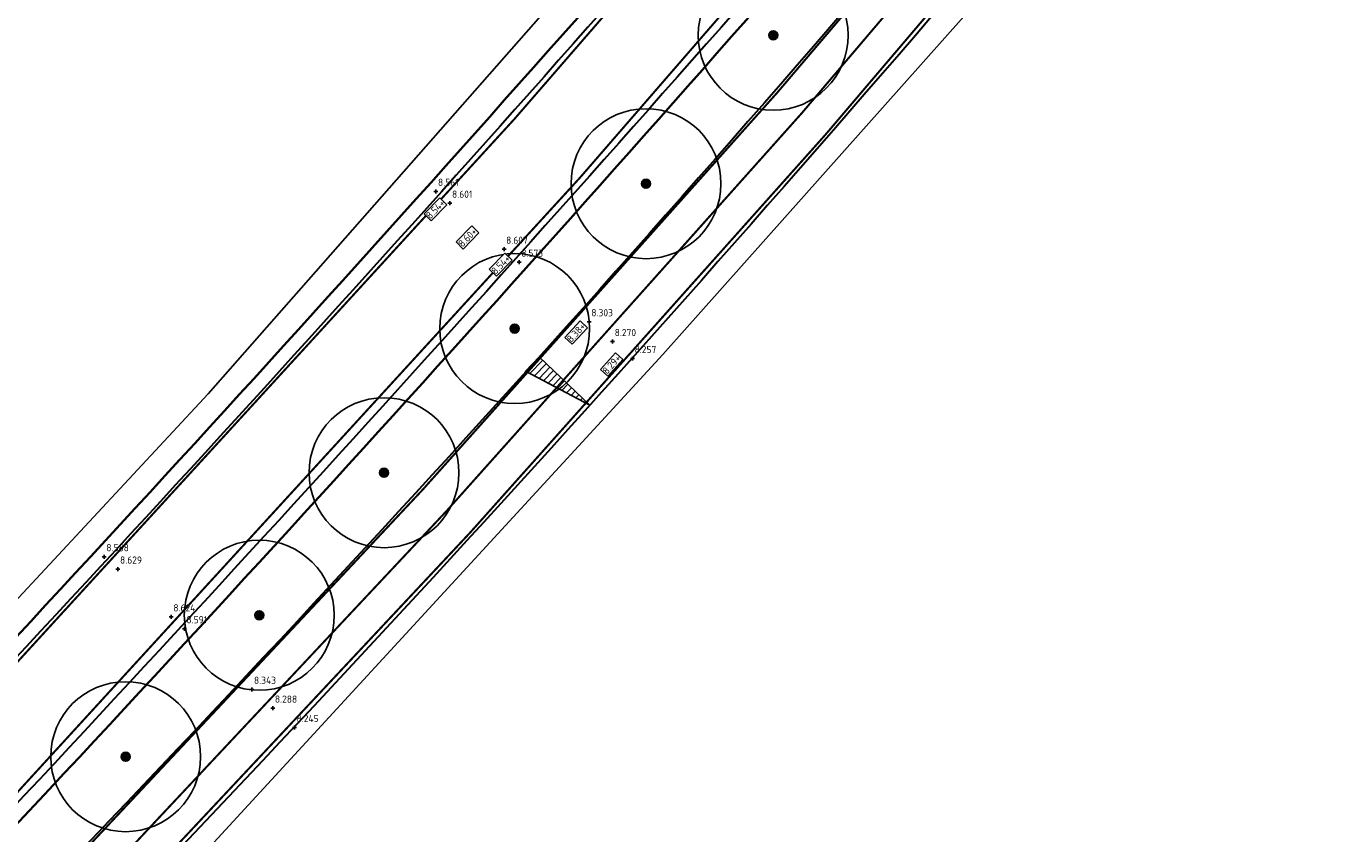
# Model space of a CAD drawing. Header units: metres. Extents: x 158962 to 159595, y 404132 to 404628.
# Tile 16 of 23: x 159402 to 159468, y 404451 to 404492. Entities that reach past the tile are written whole.
import ezdxf

# ---------------------------------------------------------------- set-up
doc = ezdxf.new("R2010")
doc.units = ezdxf.units.M
doc.linetypes.add('VW-1-3_STREEP', pattern=[4, 1, -3])
doc.linetypes.add('VW-30-270_STREEP', pattern=[3, 0.3, -2.7])
doc.layers.get('Defpoints').update_dxf_attribs({"color": 171})
for name, color, linetype, lineweight in [('B-WE-GR-BOOM-S (ingemeten)', 90, 'Continuous', 25), ('B-WE-OG-HOOGTEPUNT-S', 7, 'Continuous', 25), ('B-WE-OG-HOOGTEPUNT-T18', 10, 'Continuous', 18), ('N-WE-GW-HOOGTE_AFWERKHOOGTE-T25', 7, 'Continuous', 25), ('N-WE-VH-HALFVERHARDING_GRASBETONSTEEN-G', 7, 'Continuous', 35), ('N-WE-VH-KANTVERHARDING-G', 7, 'Continuous', 30), ('N-WE-VW-MARKERING_LANGS_STREEP_13_010-G', 7, 'VW-1-3_STREEP', 13), ('N-WE-VW-MARKERING_LANGS_STREEP_30270_010-G', 7, 'VW-30-270_STREEP', 13), ('N-WE-VW-MARKERING_LANGS_STREEP_DOORGETROKKEN_010-G', 7, 'Continuous', 13)]:
    doc.layers.add(name, color=color, linetype=linetype, lineweight=lineweight)
doc.layers.add('Iv-a-afwateringsprofiel', color=5, linetype='Continuous')
doc.styles.add('NLCS-ISO', font='NLCS-ISO.TTF')
doc.styles.add('NLCS-ISO-M200-T18', font='NLCS-ISO.TTF', dxfattribs={"height": 0.36})

# ---------------------------------------------------------------- blocks, each defined once
blk = doc.blocks.new('SGR-BOOM_01')
at = {"ltscale": 0.1}
h = blk.add_hatch(color=256, dxfattribs=at)
edge = h.paths.add_edge_path()
edge.add_arc((0, 0), 0.15, 0, 360)
for radius in [2.5, 0.045]:
    blk.add_circle((0, 0), radius)
blk.add_circle((0, 0), 0.15, dxfattribs=at)
blk = doc.blocks.new('SOG-HOOGTEPUNT-SO')
for p, q in [((-0.5, 0), (0.5, 0)), ((0, 0.5), (0, -0.5))]:
    blk.add_line(p, q)
blk = doc.blocks.new('*U732')
h = blk.add_hatch()
h.set_pattern_fill('AMO-BODEM_LEEM', color=256, scale=0.1, angle=135, pattern_type=2)
h.set_pattern_definition([(270, (0.5, -1.5295), (0.25, -6e-17), [])])
h.paths.add_polyline_path([(3.5, 0), (3.5, 1), (0, 0)])
blk.add_lwpolyline([(3.5, 0), (3.5, 1), (0, 0)], close=True)

msp = doc.modelspace()

# ---------------------------------------------------------------- linework, layer by layer
at = {"layer": 'Defpoints'}
for points in [[(159525.719, 404612.556), (159525.076, 404611.602), (159501.014, 404579.949), (159496.63, 404578.079), (159494.059, 404579.099), (159493.564, 404578.71), (159491.062, 404575.866), (159487.633, 404574.257), (159486.42, 404572.911), (159485.462, 404570.181), (159486.706, 404568.62), (159487.697, 404566.283), (159487.412, 404563.163), (159464.494, 404535.793), (159437.01, 404503.065), (159410.943, 404473.447), (159383.14, 404443.582), (159359.22, 404420.319), (159346.325, 404411.971), (159314.164, 404394.277), (159281.519, 404376.729), (159248.339, 404359.528), (159225.968, 404349.52)], [(159409.885, 404449.553), (159433.682, 404475.418), (159451.736, 404495.682), (159451.422, 404497.15), (159452.847, 404498.009), (159453.502, 404499.623), (159457.42, 404502.195), (159480.584, 404531.031)]]:
    msp.add_lwpolyline(points, dxfattribs=at)
at = {"layer": 'N-WE-VH-HALFVERHARDING_GRASBETONSTEEN-G'}
for points in [[(159527.338, 404612.613, -0.014906), (159509.545, 404588.939), (159486.098, 404559.604, -0.020167), (159393.791, 404453.215), (159377.772, 404436.191)], [(159535.068, 404612.499, -0.017075), (159514.544, 404584.943), (159491.097, 404555.608, -0.020167), (159398.452, 404448.83), (159382.433, 404431.805)]]:
    msp.add_lwpolyline(points, format="xyb", dxfattribs=at)
at = {"layer": 'N-WE-VH-KANTVERHARDING-G'}
for points in [[(159539.074, 404612.556, -0.024921), (159506.431, 404568.982), (159456.553, 404508.888, -0.018201), (159403.383, 404449.375), (159369.507, 404414.129, -0.104938), (159346.659, 404398.628), (159321.392, 404388.33, 0.0216), (159317.193, 404386.403), (159266.471, 404360.422, 0.071669), (159258.676, 404354.898, -0.073217), (159251.53, 404349.867), (159247.456, 404347.812, -0.042275), (159224.517, 404338.577), (159183.351, 404325.923, -0.155354), (159149.07, 404326.266), (159006.927, 404373.097, 0.085931), (158975.368, 404377.764)], [(159543.288, 404612.556, -0.025993), (159509.125, 404566.747), (159459.246, 404506.653, -0.018201), (159405.906, 404446.95), (159372.03, 404411.704, -0.104938), (159347.98, 404395.387), (159322.713, 404385.089, 0.0216), (159318.789, 404383.288), (159268.067, 404357.307, 0.071669), (159261.086, 404352.36, -0.073217), (159253.106, 404346.742), (159249.033, 404344.687, -0.008097), (159244.661, 404342.57)], [(159528.154, 404612.556, -0.015119), (159510.092, 404588.502), (159486.644, 404559.167, -0.020167), (159394.3, 404452.736), (159378.281, 404435.711)], [(159534.256, 404612.556, -0.016868), (159513.998, 404585.38), (159490.55, 404556.045, -0.020167), (159397.942, 404449.309), (159381.923, 404432.285)]]:
    msp.add_lwpolyline(points, format="xyb", dxfattribs=at)
at = {"layer": 'N-WE-VW-MARKERING_LANGS_STREEP_13_010-G', "const_width": 0.1, "flags": 128}
for points in [[(159533.891, 404612.556, -0.016765), (159513.763, 404585.567), (159490.316, 404556.232, -0.020167), (159397.723, 404449.515), (159385.442, 404436.463), (159381.704, 404432.49, -0.085818), (159336.162, 404398.254), (159248.378, 404353.289, -0.044258), (159207.079, 404336.557), (159195.354, 404332.981, -0.155199), (159139.467, 404333.651), (159003.916, 404378.561, 0.093367), (158975.368, 404382.401)], [(158975.368, 404386.807, -0.003449), (158976.501, 404386.855, -0.089181), (159005.299, 404382.737), (159140.85, 404337.828, 0.155199), (159194.07, 404337.19), (159205.754, 404340.753, 0.044299), (159246.372, 404357.205), (159334.156, 404402.171, 0.085818), (159378.5, 404435.505), (159382.238, 404439.478), (159394.519, 404452.53, 0.020167), (159486.879, 404558.98), (159510.326, 404588.314, 0.015225), (159528.521, 404612.556, 0.015225)]]:
    msp.add_lwpolyline(points, format="xyb", dxfattribs=at)
at = {"layer": 'N-WE-VW-MARKERING_LANGS_STREEP_30270_010-G', "const_width": 0.1, "flags": 128}
msp.add_lwpolyline([(159541.182, 404612.556, -0.025459), (159507.778, 404567.864), (159457.899, 404507.77, -0.018201), (159404.644, 404448.163), (159370.769, 404412.916, -0.104938), (159347.32, 404397.007), (159322.053, 404386.71, 0.0216), (159317.991, 404384.846), (159267.269, 404358.864, 0.071669), (159259.881, 404353.629, -0.073217), (159252.318, 404348.305), (159248.244, 404346.25, -0.042275), (159225.031, 404336.904), (159183.865, 404324.25, -0.155354), (159148.523, 404324.604), (159006.38, 404371.435, 0.086049), (158975.368, 404376.013)], format="xyb", dxfattribs=at)
at = {"layer": 'N-WE-VW-MARKERING_LANGS_STREEP_DOORGETROKKEN_010-G', "const_width": 0.1, "flags": 128}
for points in [[(159539.254, 404612.556, -0.024968), (159506.547, 404568.886), (159456.668, 404508.792, -0.018201), (159403.491, 404449.271), (159369.615, 404414.025, -0.104938), (159346.716, 404398.489), (159321.449, 404388.191, 0.0216), (159317.262, 404386.27), (159266.54, 404360.288, 0.071669), (159258.779, 404354.789, -0.073217), (159251.597, 404349.733), (159247.524, 404347.678, -0.042275), (159224.561, 404338.434), (159183.395, 404325.78, -0.155354), (159149.023, 404326.124), (159006.88, 404372.954, 0.085941), (158975.368, 404377.614)], [(159543.108, 404612.556, -0.025947), (159509.009, 404566.842), (159459.13, 404506.748, -0.018201), (159405.798, 404447.054), (159371.922, 404411.807, -0.104938), (159347.924, 404395.526), (159322.657, 404385.228, 0.0216), (159318.721, 404383.422), (159267.999, 404357.44, 0.071669), (159260.982, 404352.469, -0.073217), (159253.038, 404346.876), (159248.965, 404344.821, -0.008097), (159244.597, 404342.706)]]:
    msp.add_lwpolyline(points, format="xyb", dxfattribs=at)

# ---------------------------------------------------------------- block references
at = {"layer": 'B-WE-GR-BOOM-S (ingemeten)', "xscale": 1.5, "yscale": 1.5, "zscale": 1.5}
for p in [(159439.209, 404491.373, 8.717), (159432.845, 404483.953, 8.7), (159426.273, 404476.708, 8.689), (159419.736, 404469.501, 8.72), (159413.493, 404462.372, 8.693), (159406.809, 404455.3, 8.717)]:
    msp.add_blockref('SGR-BOOM_01', p, dxfattribs=at)
at = {"layer": 'B-WE-OG-HOOGTEPUNT-S', "xscale": 0.2, "yscale": 0.2, "zscale": 0.2}
for p in [(159422.333, 404483.57, 8.561), (159423.036, 404482.973, 8.601), (159425.742, 404480.673, 8.607), (159426.501, 404480.028, 8.573), (159430.005, 404477.05, 8.303), (159431.174, 404476.057, 8.27), (159432.171, 404475.209, 8.257), (159405.74, 404465.298, 8.588), (159406.425, 404464.683, 8.629), (159409.091, 404462.29, 8.624), (159409.748, 404461.7, 8.591), (159413.127, 404458.666, 8.343), (159414.174, 404457.727, 8.288), (159415.254, 404456.757, 8.245)]:
    msp.add_blockref('SOG-HOOGTEPUNT-SO', p, dxfattribs=at)
at = {"layer": 'Iv-a-afwateringsprofiel', "rotation": 136.1360561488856}
msp.add_blockref('*U732', (159430.029, 404472.872), dxfattribs=at)

# ---------------------------------------------------------------- texts
at = {"layer": 'B-WE-OG-HOOGTEPUNT-T18', "style": 'NLCS-ISO'}
for s, p in [('8.561', (159422.436, 404483.842, 8.561)), ('8.601', (159423.138, 404483.245, 8.601)), ('8.607', (159425.844, 404480.945, 8.607)), ('8.573', (159426.603, 404480.3, 8.573)), ('8.303', (159430.108, 404477.322, 8.303)), ('8.270', (159431.276, 404476.329, 8.27)), ('8.257', (159432.273, 404475.481, 8.257)), ('8.588', (159405.842, 404465.57, 8.588)), ('8.629', (159406.528, 404464.955, 8.629)), ('8.624', (159409.193, 404462.562, 8.624)), ('8.591', (159409.85, 404461.972, 8.591)), ('8.343', (159413.23, 404458.938, 8.343)), ('8.288', (159414.276, 404457.999, 8.288)), ('8.245', (159415.357, 404457.029, 8.245))]:
    msp.add_text(s, height=0.36, rotation=359.89083, dxfattribs=at).set_placement(p)

# ---------------------------------------------------------------- next in the draw order: texts
at = {"layer": 'N-WE-GW-HOOGTE_AFWERKHOOGTE-T25', "char_height": 0.36, "width": 0.97783, "attachment_point": 5, "style": 'NLCS-ISO-M200-T18', "bg_fill": 19, "box_fill_scale": 1.2, "bg_fill_color": 256, "bg_fill_transparency": 0}
for s, insert, rotation in [('8.54+', (159422.309, 404482.676), 45.5821), ('8.60+', (159423.914, 404481.263), 45.5821), ('8.54+', (159425.576, 404479.903), 45.5821), ('8.38+', (159429.346, 404476.507), 47.20201), ('8.29+', (159431.123, 404474.914), 48.12776)]:
    msp.add_mtext(s, dxfattribs=dict(at, insert=insert, rotation=rotation))

doc.saveas('drawing.dxf')
